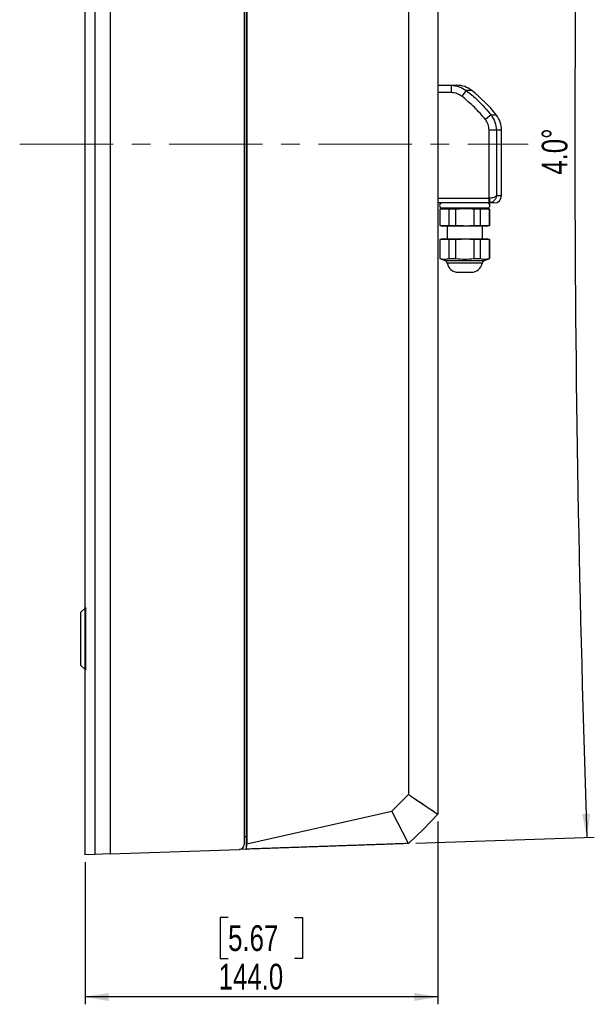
# Model space of a CAD drawing. Header units: millimetres. Extents: x 0 to 1262, y 0 to 420.
# Tile 22 of 99: x 258 to 336, y 152 to 286. Entities that reach past the tile are written whole.
import ezdxf

# ---------------------------------------------------------------- set-up
doc = ezdxf.new("R2010")
doc.units = ezdxf.units.MM
doc.linetypes.add('CENTERX2', pattern=[20.32, 12.7, -2.54, 2.54, -2.54])
doc.layers.add('SLD-0', color=7, linetype='Continuous')
doc.styles.add('SLDTEXTSTYLE0', font='TXT', dxfattribs={"width": 0.75})
doc.dimstyles.new('SLDDIMSTYLE3', dxfattribs={"dimtxt": 3.5, "dimasz": 3.2, "dimexe": 0, "dimexo": 0.0625, "dimgap": 0.875, "dimtad": 1, "dimdec": 1, "dimlfac": 3, "dimrnd": 1e-09, "dimzin": 4, "dimdsep": 46, "dimtxsty": 'SLDTEXTSTYLE0', "dimsah": 1, "dimcen": 0.09, "dimadec": 0, "dimazin": 1, "dimtfac": 1, "dimtdec": 1, "dimtofl": 0, "dimtmove": 0, "dimatfit": 3, "dimfxl": 1, "dimfrac": 2, "dimtolj": 1, "dimtzin": 12, "dimarcsym": 0})
doc.dimstyles.new('SLDDIMSTYLE4', dxfattribs={"dimtxt": 3.5, "dimasz": 3.2, "dimexe": 0, "dimexo": 0.0625, "dimgap": 0.875, "dimtad": 1, "dimdec": 4, "dimlfac": 3, "dimzin": 4, "dimdsep": 46, "dimtxsty": 'SLDTEXTSTYLE0', "dimsah": 1, "dimcen": 0.09, "dimadec": 1, "dimazin": 1, "dimtfac": 1, "dimtdec": 1, "dimtofl": 0, "dimtmove": 0, "dimatfit": 3, "dimfxl": 1, "dimfrac": 2, "dimtolj": 1, "dimtzin": 12, "dimarcsym": 0})

# ---------------------------------------------------------------- blocks, each defined once
blk = doc.blocks.new('_D_4')
at = {"layer": 'SLD-0', "color": 7, "transparency": 16777216}
for p, q in [((314.77, 177.03), (314.77, 152.16)), ((266.77, 171.49), (266.77, 152.16)), ((286.24, 163.95), (285.18, 163.95)), ((285.18, 163.95), (285.18, 158.39)), ((295.29, 163.95), (296.36, 163.95)), ((296.36, 163.95), (296.36, 158.39)), ((285.18, 158.39), (286.24, 158.39)), ((296.36, 158.39), (295.29, 158.39)), ((314.77, 153.16), (266.77, 153.16))]:
    blk.add_line(p, q, dxfattribs=at)
for points in [[(266.77, 153.16), (269.97, 152.61), (269.97, 153.71)], [(314.77, 153.16), (311.57, 153.71), (311.57, 152.61)]]:
    blk.add_solid(points, dxfattribs=at)
at = {"layer": 'SLD-0', "color": 7, "transparency": 16777216, "char_height": 3.5, "attachment_point": 1, "style": 'SLDTEXTSTYLE0'}
for s, insert in [('5.67', (286.24, 162.91)), ('144.0', (284.95, 157.67))]:
    blk.add_mtext(s, dxfattribs=dict(at, insert=insert))
blk = doc.blocks.new('_D_5')
at = {"layer": 'SLD-0', "color": 7, "transparency": 16777216}
for p, q in [((311.77, 364.25), (336.06, 363.4)), ((311.77, 174.06), (336.06, 174.91))]:
    blk.add_line(p, q, dxfattribs=at)
blk.add_arc((3034.94, 269.16), 2701.52, 178, 182, dxfattribs=at)
for points in [[(335.06, 363.44), (334.4, 360.26), (335.5, 360.22)], [(335.06, 174.88), (335.5, 178.09), (334.4, 178.05)]]:
    blk.add_solid(points, dxfattribs=at)
at = {"layer": 'SLD-0', "color": 7, "transparency": 16777216, "insert": (328.91, 264.99), "char_height": 3.5, "attachment_point": 1, "rotation": 90, "style": 'SLDTEXTSTYLE0'}
blk.add_mtext('4.0°', dxfattribs=at)

msp = doc.modelspace()

# ---------------------------------------------------------------- linework, layer by layer
at = {"color": 7, "linetype": 'Continuous', "lineweight": 25}
for p, q in [((266.768528, 365.823746), (266.768528, 206.047697)), ((268.097814, 365.777327), (268.097814, 172.536833)), ((270.184495, 365.704458), (270.184495, 172.609701)), ((288.435194, 364.423337), (288.435194, 173.890822)), ((288.768528, 364.313823), (288.768528, 174.000337)), ((288.710958, 363.389817), (288.710958, 174.924342)), ((314.768528, 360.287232), (314.768528, 178.026927)), ((310.780438, 357.62015), (310.780438, 180.694009)), ((314.768528, 277.15708), (316.570965, 277.15708)), ((316.570965, 276.15708), (314.768528, 276.15708)), ((316.570965, 277.15708), (316.570965, 276.15708)), ((316.570965, 277.15708), (317.337234, 277.15708)), ((318.64996, 276.440962), (318.040798, 275.655797)), ((319.401525, 276.440962), (318.64996, 276.440962)), ((322.01533, 273.12341), (321.241378, 272.504123)), ((322.01533, 273.12341), (322.719076, 273.12341)), ((322.735859, 271.05912), (321.749846, 271.05912)), ((321.749846, 261.828597), (321.749846, 271.05912)), ((322.735859, 271.05912), (322.735859, 262.15708)), ((323.435194, 271.05912), (322.735859, 271.05912)), ((323.435194, 262.15708), (323.435194, 271.05912)), ((314.768528, 261.823746), (321.692318, 261.823746)), ((321.692318, 261.15708), (314.768528, 261.15708)), ((321.692318, 261.823746), (321.749846, 261.828597)), ((321.692318, 261.823746), (321.692318, 261.15708)), ((321.861445, 261.17163), (321.692318, 261.15708)), ((322.435194, 261.15708), (321.692318, 261.15708)), ((321.749846, 261.828597), (321.861445, 261.17163)), ((322.735859, 262.15708), (323.435194, 262.15708)), ((315.518428, 260.395461), (315.023729, 260.308233)), ((315.023729, 260.308233), (315.023729, 258.096595)), ((315.058238, 260.308233), (315.023729, 260.308233)), ((316.327554, 260.308233), (315.058238, 260.308233)), ((315.058238, 260.308233), (315.058238, 258.096595)), ((315.351211, 260.46781), (321.519178, 260.46781)), ((315.518428, 260.395461), (321.351961, 260.395461)), ((315.770447, 260.46781), (315.768194, 260.395461)), ((317.165878, 260.308233), (316.327554, 260.308233)), ((316.327554, 258.096595), (316.327554, 260.308233)), ((317.165878, 260.308233), (317.165878, 258.096595)), ((320.542834, 260.308233), (319.704511, 260.308233)), ((319.704511, 258.096595), (319.704511, 260.308233)), ((321.812151, 260.308233), (320.542834, 260.308233)), ((320.542834, 260.308233), (320.542834, 258.096595)), ((321.102194, 260.395461), (321.099942, 260.46781)), ((321.84666, 260.308233), (321.351961, 260.395461)), ((321.84666, 260.308233), (321.812151, 260.308233)), ((321.812151, 258.096595), (321.812151, 260.308233)), ((321.84666, 258.096595), (321.84666, 260.308233)), ((315.023729, 258.096595), (315.518428, 258.009367)), ((315.023729, 258.096595), (315.058238, 258.096595)), ((315.058238, 258.096595), (316.327554, 258.096595)), ((318.435194, 258.009367), (315.518428, 258.009367)), ((316.024452, 258.009367), (316.024452, 256.260341)), ((316.327554, 258.096595), (317.165878, 258.096595)), ((321.351961, 258.009367), (318.435194, 258.009367)), ((319.704511, 258.096595), (320.542834, 258.096595)), ((320.542834, 258.096595), (321.812151, 258.096595)), ((320.845937, 256.260341), (320.845937, 258.009367)), ((321.351961, 258.009367), (321.84666, 258.096595)), ((321.812151, 258.096595), (321.84666, 258.096595)), ((315.518428, 256.260341), (315.023729, 256.173113)), ((315.023729, 256.173113), (315.023729, 253.60141)), ((315.058238, 256.173113), (315.023729, 256.173113)), ((316.327554, 256.173113), (315.058238, 256.173113)), ((315.058238, 256.173113), (315.058238, 253.60141)), ((315.518428, 256.260341), (321.351961, 256.260341)), ((317.165878, 256.173113), (316.327554, 256.173113)), ((316.327554, 253.60141), (316.327554, 256.173113)), ((317.165878, 256.173113), (317.165878, 253.60141)), ((320.542834, 256.173113), (319.704511, 256.173113)), ((319.704511, 253.60141), (319.704511, 256.173113)), ((321.812151, 256.173113), (320.542834, 256.173113)), ((320.542834, 256.173113), (320.542834, 253.60141)), ((321.84666, 256.173113), (321.351961, 256.260341)), ((321.84666, 256.173113), (321.812151, 256.173113)), ((321.812151, 253.60141), (321.812151, 256.173113)), ((321.84666, 253.60141), (321.84666, 256.173113)), ((315.023729, 253.60141), (315.744144, 253.339201)), ((315.023729, 253.60141), (315.058238, 253.60141)), ((315.744144, 253.339201), (321.126245, 253.339201)), ((316.327554, 253.60141), (317.165878, 253.60141)), ((319.704511, 253.60141), (320.542834, 253.60141)), ((321.126245, 253.339201), (321.84666, 253.60141)), ((321.812151, 253.60141), (321.84666, 253.60141)), ((320.823493, 252.977663), (316.046896, 252.977663)), ((317.536034, 251.725595), (319.334354, 251.725595)), ((266.217949, 205.51601), (266.769915, 206.049037)), ((266.217949, 198.231483), (266.217949, 205.51601)), ((266.693393, 205.976045), (266.694384, 205.976097)), ((266.859598, 206.072629), (266.790385, 206.068844)), ((266.792147, 197.745131), (266.792147, 206.002361)), ((266.862591, 197.741279), (266.862591, 206.006213)), ((266.217949, 198.231483), (266.769915, 197.698456)), ((266.694384, 197.771396), (266.693393, 197.771448)), ((266.768528, 197.699796), (266.768528, 172.490413)), ((266.7901, 197.678664), (266.859605, 197.674863)), ((310.780438, 180.694009), (308.526059, 178.436536)), ((311.089654, 180.487217), (314.768528, 178.026927)), ((288.768528, 174.000337), (308.526059, 178.436536)), ((310.768528, 174.026927), (308.526059, 178.436536)), ((288.716192, 174.924525), (288.435194, 174.914712)), ((288.716192, 174.924525), (288.716192, 173.256842)), ((270.184495, 172.609701), (287.791794, 173.224562)), ((288.716192, 173.256842), (287.791794, 173.224562)), ((288.716192, 173.256842), (288.726659, 173.257208)), ((268.097814, 172.536833), (266.768528, 172.490413)), ((270.184495, 172.609701), (268.097814, 172.536833))]:
    msp.add_line(p, q, dxfattribs=at)
at = {"color": 7, "linetype": 'Continuous', "lineweight": 25, "flags": 128}
for points in [[(266.862591, 206.006213), (266.831888, 206.004534), (266.792147, 206.002361)], [(266.792147, 197.745131), (266.831888, 197.742958), (266.862591, 197.741279)], [(314.768528, 178.026927), (312.815265, 175.980189), (310.768528, 174.026927)]]:
    msp.add_lwpolyline(points, dxfattribs=at)
at = {"color": 7, "linetype": 'Continuous', "lineweight": 25}
for centre, radius, start, end in [((317.337234, 273.823746), 3.333333, 51.73590935, 90), ((307.015783, 260.737669), 20, 38.26409065, 51.73590935), ((320.101861, 271.05912), 3.333333, 0, 38.26409065), ((315.351211, 260.812445), 0.344635, 90, 270), ((321.519178, 260.812445), 0.344635, 270, 90), ((322.435194, 262.15708), 1, 270, 0), ((315.583139, 252.896844), 0.470747, 9.8857173, 70), ((321.28725, 252.896844), 0.470747, 110, 170.1142827), ((317.536034, 253.237177), 1.511582, 189.8857173, 270), ((319.334354, 253.237177), 1.511582, 270, 350.1142827), ((287.768528, 173.890822), 0.666667, 272, 0)]:
    msp.add_arc(centre, radius, start, end, dxfattribs=at)
for points, knots in [([(316.570965, 277.15708), (316.956656, 277.123239), (317.709689, 277.057168), (318.34167, 276.643), (318.64996, 276.440962)], [0, 0, 0, 0, 0.512184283, 1, 1, 1, 1]), ([(318.040798, 275.655797), (317.822793, 275.797225), (317.375424, 276.08745), (316.843619, 276.13348), (316.570965, 276.15708)], [0, 0, 0, 0, 0.4873037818, 1, 1, 1, 1]), ([(318.64996, 276.440962), (319.167666, 276.017756), (320.391495, 275.017322), (321.421208, 273.816347), (322.01533, 273.12341)], [0, 0, 0, 0, 0.4230215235, 1, 1, 1, 1]), ([(321.241378, 272.504123), (320.758051, 273.072778), (319.784587, 274.218102), (318.624766, 275.174335), (318.040798, 275.655797)], [0, 0, 0, 0, 0.4965012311, 1, 1, 1, 1]), ([(321.749846, 271.05912), (321.726736, 271.321251), (321.680451, 271.84624), (321.38787, 272.284627), (321.241378, 272.504123)], [0, 0, 0, 0, 0.4993090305, 1, 1, 1, 1]), ([(322.01533, 273.12341), (322.222912, 272.809705), (322.637799, 272.182709), (322.703187, 271.433484), (322.735859, 271.05912)], [0, 0, 0, 0, 0.5003305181, 1, 1, 1, 1]), ([(321.749846, 261.828597), (321.846036, 261.836701), (322.030626, 261.852254), (322.312886, 261.911035), (322.530698, 261.987565), (322.674598, 262.075594), (322.721733, 262.129117), (322.735661, 262.156687), (322.735859, 262.15708)], [0, 0, 0, 0, 0.20014886, 0.3840904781, 0.6477654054, 0.8179078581, 0.9974099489, 1, 1, 1, 1]), ([(322.735859, 262.15708), (322.735791, 262.155902), (322.731024, 262.073205), (322.701767, 261.912648), (322.587566, 261.648557), (322.395869, 261.418928), (322.13386, 261.242571), (321.954783, 261.195937), (321.861445, 261.17163)], [0, 0, 0, 0, 0.0025914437, 0.1820545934, 0.3522074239, 0.6158316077, 0.7997641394, 1, 1, 1, 1]), ([(319.704511, 260.308233), (319.604729, 260.314486), (318.759864, 260.367431), (317.912854, 260.335974), (317.165878, 260.308233)], [0, 0, 0, 0, 0.1181031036, 1, 1, 1, 1]), ([(317.165878, 258.096595), (317.912854, 258.068854), (318.759864, 258.037397), (319.604729, 258.090342), (319.704511, 258.096595)], [0, 0, 0, 0, 0.8818968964, 1, 1, 1, 1]), ([(319.704511, 256.173113), (319.604729, 256.179366), (318.759864, 256.232311), (317.912854, 256.200854), (317.165878, 256.173113)], [0, 0, 0, 0, 0.1181031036, 1, 1, 1, 1]), ([(315.058238, 253.60141), (315.267774, 253.557119), (315.690849, 253.46769), (316.113984, 253.556557), (316.327554, 253.60141)], [0, 0, 0, 0, 0.4952681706, 1, 1, 1, 1]), ([(317.165878, 253.60141), (317.58495, 253.557119), (318.431101, 253.46769), (319.277371, 253.556557), (319.704511, 253.60141)], [0, 0, 0, 0, 0.4952681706, 1, 1, 1, 1]), ([(320.542834, 253.60141), (320.75237, 253.557119), (321.175446, 253.46769), (321.598581, 253.556557), (321.812151, 253.60141)], [0, 0, 0, 0, 0.4952681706, 1, 1, 1, 1]), ([(266.769915, 206.049037), (266.774145, 206.053122), (266.781715, 206.060431), (266.788576, 206.067057), (266.790551, 206.068964), (266.790395, 206.068813), (266.790359, 206.068779)], [0, 0, 0, 0, 0.3732421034, 0.6679455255, 0.9235397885, 1, 1, 1, 1]), ([(266.792147, 206.002361), (266.791692, 206.00787), (266.790784, 206.018864), (266.783168, 206.035935), (266.774926, 206.044083), (266.769915, 206.049037)], [0, 0, 0, 0, 0.2824731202, 0.5636965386, 1, 1, 1, 1]), ([(266.8595, 206.072559), (266.859833, 206.07216), (266.860499, 206.071362), (266.861411, 206.06075), (266.862115, 206.044501), (266.862525, 206.0253), (266.862571, 206.012035), (266.862591, 206.006213)], [0, 0, 0, 0, 0.2099740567, 0.4199857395, 0.6290778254, 0.8372007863, 1, 1, 1, 1]), ([(266.769915, 197.698456), (266.774438, 197.702824), (266.78244, 197.710554), (266.789851, 197.726353), (266.792037, 197.738088), (266.792131, 197.744119), (266.792147, 197.745131)], [0, 0, 0, 0, 0.3899259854, 0.6900292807, 0.9479864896, 1, 1, 1, 1]), ([(266.790359, 197.678714), (266.790186, 197.678881), (266.78984, 197.679214), (266.783492, 197.685345), (266.776069, 197.692513), (266.770822, 197.697581), (266.769915, 197.698456)], [0, 0, 0, 0, 0.2754334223, 0.5499818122, 0.9222882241, 1, 1, 1, 1]), ([(266.862591, 197.741279), (266.862559, 197.733819), (266.862493, 197.718899), (266.861982, 197.699018), (266.861232, 197.68403), (266.860359, 197.675592), (266.859765, 197.675136), (266.8595, 197.674933)], [0, 0, 0, 0, 0.2081339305, 0.416284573, 0.6241355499, 0.8323675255, 1, 1, 1, 1]), ([(310.780438, 180.694009), (310.832318, 180.659314), (310.935749, 180.590143), (311.038461, 180.521453), (311.089654, 180.487217)], [0, 0, 0, 0, 0.5015905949, 1, 1, 1, 1]), ([(311.089654, 180.487217), (311.751079, 180.04475), (312.390984, 179.615742), (313.619852, 178.792551), (314.207079, 178.399515), (314.768528, 178.026927)], [0, 0, 0, 0, 0.5, 0.5, 1, 1, 1, 1]), ([(310.768528, 174.026927), (310.464724, 174.016318), (309.857165, 173.995101), (308.944951, 173.963246), (308.032196, 173.931372), (307.118831, 173.899477), (306.204876, 173.867561), (305.290324, 173.835624), (304.375178, 173.803666), (303.459437, 173.771688), (302.543101, 173.739689), (301.626171, 173.707669), (300.708645, 173.675628), (299.790524, 173.643566), (298.871809, 173.611484), (297.952499, 173.579381), (297.032593, 173.547257), (296.112093, 173.515113), (295.190998, 173.482947), (294.269308, 173.450761), (293.347023, 173.418554), (292.424143, 173.386327), (291.50067, 173.354078), (290.576594, 173.321809), (289.651954, 173.28952), (289.035107, 173.267979), (288.726659, 173.257208)], [0, 0, 0, 0, 0.0416928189, 0.0833788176, 0.1250586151, 0.1667328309, 0.2084020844, 0.2500669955, 0.2917281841, 0.3333862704, 0.3750418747, 0.4166956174, 0.458348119, 0.5, 0.541651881, 0.5833043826, 0.6249581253, 0.6666137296, 0.7082718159, 0.7499330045, 0.7915979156, 0.8332671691, 0.8749413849, 0.9166211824, 0.9583071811, 1, 1, 1, 1])]:
    msp.add_open_spline(points, degree=3, knots=knots, dxfattribs=at)
msp.add_open_spline([(288.726659, 173.257208), (288.731894, 173.257391), (288.742366, 173.295181), (288.755871, 173.4585), (288.765389, 173.703821), (288.768133, 173.900584), (288.768528, 174.000337)], degree=3, dxfattribs=at)
at = {"layer": 'SLD-0', "color": 7, "linetype": 'CENTERX2', "lineweight": 18}
msp.add_line((257.88293, 269.15708), (327.041167, 269.15708), dxfattribs=at)

# ---------------------------------------------------------------- dimensions: what is measured, and where the dimension line sits
at = {"layer": 'SLD-0', "color": 7}
dim = msp.add_angular_dim_2l(base=(333.417579, 269.15708), line1=((310.768528, 364.287232), (288.726659, 365.056951)), line2=((310.768528, 174.026927), (288.726659, 173.257208)), dimstyle='SLDDIMSTYLE4', dxfattribs=at)
dim.commit()
dim.dimension.update_dxf_attribs({"geometry": '_D_5', "text_midpoint": (333.417579, 269.15708), "dimtype": 162})
dim = msp.add_linear_dim(base=(266.768528, 153.15708), p1=(314.768528, 178.026927), p2=(266.768528, 172.490413), dimstyle='SLDDIMSTYLE3', dxfattribs=at)
dim.commit()
dim.dimension.update_dxf_attribs({"geometry": '_D_4', "text_midpoint": (290.768528, 153.15708), "dimtype": 160})

doc.saveas('drawing.dxf')
